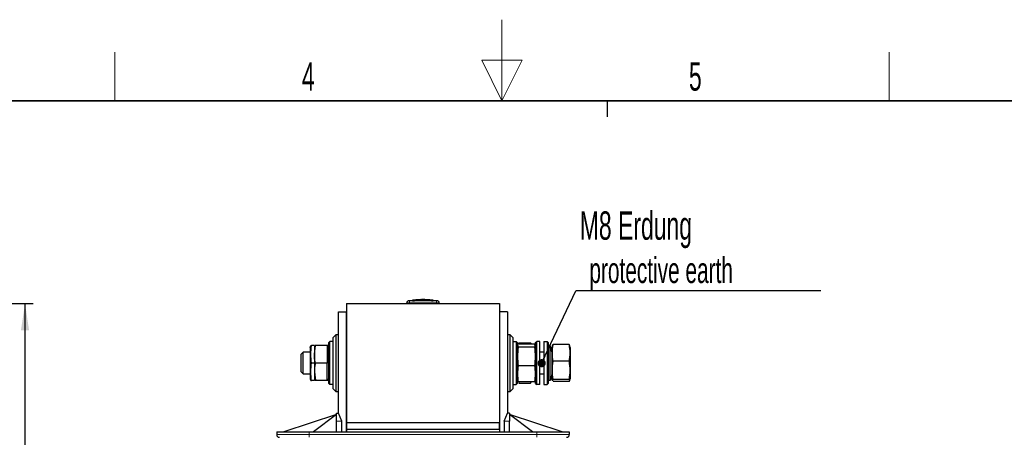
# Model space of a CAD drawing. Header units: millimetres. Extents: x 5 to 418, y 2 to 292.
# Tile 23 of 24: x 158 to 279, y 241 to 292. Entities that reach past the tile are written whole.
import ezdxf

# ---------------------------------------------------------------- set-up
doc = ezdxf.new("R2010")
doc.units = ezdxf.units.MM
doc.layers.add('SLD-0', color=7, linetype='Continuous')
doc.styles.add('SLDTEXTSTYLE0', font='TXT', dxfattribs={"width": 0.605})
doc.dimstyles.new('SLDDIMSTYLE0', dxfattribs={"dimtxt": 3.5, "dimasz": 3.302, "dimexe": 0, "dimexo": 0.0625, "dimgap": 0.875, "dimtad": 1, "dimlfac": 3, "dimrnd": 1e-09, "dimzin": 12, "dimdsep": 46, "dimtxsty": 'SLDTEXTSTYLE0', "dimsah": 1, "dimcen": 0.09, "dimadec": 0, "dimazin": 3, "dimtfac": 1, "dimtofl": 0, "dimtmove": 0, "dimatfit": 3, "dimfxl": 1, "dimfrac": 2, "dimtolj": 1, "dimtzin": 12, "dimarcsym": 0})
doc.dimstyles.new('SLDDIMSTYLE1', dxfattribs={"dimtxt": 0.18, "dimasz": 1.016, "dimexe": 0, "dimexo": 0.0625, "dimgap": 0, "dimtad": 0, "dimtih": 1, "dimtoh": 1, "dimdec": 0, "dimrnd": 1e-09, "dimzin": 0, "dimdsep": 46, "dimtxsty": 'Standard', "dimblk1": 'DOT', "dimblk2": 'DOT', "dimsah": 1, "dimcen": 0.09, "dimadec": 0, "dimazin": 0, "dimtfac": 1.016, "dimtdec": 0, "dimtofl": 0, "dimtmove": 0, "dimatfit": 3, "dimldrblk": 'DOT', "dimfxl": 1, "dimfrac": 2, "dimtolj": 1, "dimtzin": 0, "dimarcsym": 0})

# ---------------------------------------------------------------- blocks, each defined once
blk = doc.blocks.new('_D_1')
at = {"layer": 'SLD-0'}
for p, q in [((134.92, 257.45), (159.16, 257.45)), ((158.16, 179.95), (158.16, 257.45)), ((150.92, 179.95), (159.16, 179.95))]:
    blk.add_line(p, q, dxfattribs=at)
for points in [[(158.16, 257.45), (157.65, 254.15), (158.66, 254.15)], [(158.16, 179.95), (158.66, 183.25), (157.65, 183.25)]]:
    blk.add_solid(points, dxfattribs=at)
at = {"layer": 'SLD-0', "insert": (153.64, 212.68), "char_height": 3.5, "attachment_point": 1, "rotation": 90, "style": 'SLDTEXTSTYLE0'}
blk.add_mtext('232,5', dxfattribs=at)
blk = doc.blocks.new('SW_NOTE_0')
at = {"layer": 'SLD-0', "color": 0}
blk.add_line((30.23, 0), (0, 0), dxfattribs=at)
at = {"layer": 'SLD-0', "color": 0, "attachment_point": 1, "style": 'SLDTEXTSTYLE0'}
for s, insert, char_height in [('M8 Erdung', (0.49, 9.82), 3.5), ('protective earth', (1.68, 4.15), 3.175)]:
    blk.add_mtext(s, dxfattribs=dict(at, insert=insert, char_height=char_height))
blk = doc.blocks.new('_Dot')
at = {"color": 0, "linetype": 'ByBlock', "lineweight": -2}
blk.add_line((-0.5, 0), (-1, 0), dxfattribs=at)
at = {"color": 0, "linetype": 'ByBlock', "const_width": 0.5}
blk.add_lwpolyline([(-0.25, 0, 1), (0.25, 0, 1)], format="xyb", close=True, dxfattribs=at)

msp = doc.modelspace()

# ---------------------------------------------------------------- linework, layer by layer
at = {"color": 7, "linetype": 'Continuous', "lineweight": 25}
for p, q in [((205.2549, 257.4502), (205.2549, 257.5541)), ((205.9635, 257.8494), (205.4355, 257.8082)), ((206.2522, 257.8972), (205.946, 257.8786)), ((206.6728, 257.8637), (205.9618, 257.8344)), ((205.9618, 257.8558), (206.6728, 257.8637)), ((205.9618, 257.8558), (205.9618, 257.8491)), ((205.9618, 257.8117), (205.9618, 257.805)), ((206.9484, 257.9502), (206.5639, 257.9322)), ((206.5639, 257.9322), (206.5639, 257.9327)), ((206.9484, 257.9502), (206.9484, 257.9502)), ((207.4733, 257.9524), (207.4733, 257.9524)), ((207.8983, 257.9352), (207.4733, 257.9524)), ((207.8983, 257.9357), (207.8983, 257.9352)), ((208.5154, 257.8839), (208.1041, 257.9072)), ((209.0742, 257.8082), (208.4979, 257.8531)), ((208.4996, 257.859), (208.4996, 257.8523)), ((208.4996, 257.8129), (208.4996, 257.8063)), ((209.2549, 257.4502), (209.2549, 257.5542)), ((196.8215, 243.9502), (196.8215, 256.4502)), ((196.8215, 256.4502), (197.8215, 256.4502)), ((197.8215, 257.4502), (197.8215, 242.7835)), ((197.8215, 257.4502), (216.6882, 257.4502)), ((197.8215, 241.6168), (197.8215, 256.4502)), ((216.6882, 257.4502), (216.6882, 242.7835)), ((216.6882, 256.4502), (216.6882, 241.6168)), ((217.6882, 256.4502), (216.6882, 256.4502)), ((217.6882, 256.4502), (217.6882, 243.9502)), ((195.6215, 252.6502), (195.7549, 252.7835)), ((195.7549, 247.4502), (195.7549, 252.7835)), ((196.1549, 252.7835), (195.7549, 252.7835)), ((196.4882, 253.6168), (196.1549, 253.2835)), ((196.1549, 246.9502), (196.1549, 253.2835)), ((196.8215, 253.6168), (196.4882, 253.6168)), ((196.4882, 253.6168), (196.4882, 246.6168)), ((218.0215, 253.6168), (217.6882, 253.6168)), ((218.3549, 253.2835), (218.0215, 253.6168)), ((218.0215, 250.1168), (218.0215, 253.6168)), ((218.3549, 253.2835), (218.3549, 250.1168)), ((218.3549, 252.7835), (218.7549, 252.7835)), ((218.7549, 252.7835), (218.7549, 247.4502)), ((218.8882, 252.6502), (218.7549, 252.7835)), ((221.1549, 252.6502), (221.2882, 252.7835)), ((221.2882, 247.4502), (221.2882, 252.7835)), ((221.6882, 252.7835), (221.2882, 252.7835)), ((221.6882, 247.4502), (221.6882, 252.7835)), ((222.1549, 252.7835), (222.5549, 252.7835)), ((222.1549, 252.7835), (222.1549, 247.4502)), ((222.5549, 252.7835), (222.5549, 247.4502)), ((222.6882, 252.6502), (222.5549, 252.7835)), ((192.4772, 251.4502), (192.2215, 251.1945)), ((193.3549, 251.4502), (192.4772, 251.4502)), ((192.4772, 248.7835), (192.4772, 251.4502)), ((193.3549, 252.0502), (193.4174, 252.2835)), ((193.3549, 252.0502), (193.3549, 248.1835)), ((193.4174, 252.2835), (193.5072, 252.2835)), ((193.7965, 252.2835), (193.5072, 252.2835)), ((193.8549, 251.2002), (193.9769, 252.2835)), ((193.8549, 252.2835), (193.8549, 251.2002)), ((195.4215, 252.2835), (193.9769, 252.2835)), ((195.4215, 252.2835), (195.4215, 250.1168)), ((195.4692, 252.2835), (195.4215, 252.2835)), ((195.6215, 252.0552), (195.4215, 252.1706)), ((195.4692, 252.2835), (195.4814, 252.1361)), ((195.6199, 252.0561), (195.559, 252.2835)), ((195.6215, 247.5835), (195.6215, 252.6502)), ((218.8882, 252.6502), (218.8882, 247.5835)), ((218.958, 252.3108), (218.8882, 252.0502)), ((218.8898, 252.0561), (218.8882, 252.0552)), ((218.9507, 252.2605), (218.9735, 252.3066)), ((219.0405, 252.0788), (218.9507, 252.2605)), ((219.0252, 252.4112), (219.0405, 252.4422)), ((221.0025, 252.4422), (219.0405, 252.4422)), ((221.0025, 252.0788), (219.0405, 252.0788)), ((219.0882, 252.6003), (220.5329, 252.6003)), ((219.0882, 252.4422), (219.0882, 252.6003)), ((220.5971, 252.4422), (220.5862, 252.4721)), ((221.1549, 252.0502), (221.085, 252.3108)), ((221.1549, 247.5835), (221.1549, 252.6502)), ((222.1549, 251.4502), (221.6882, 251.4502)), ((222.6882, 252.6502), (222.6882, 247.5835)), ((222.9549, 252.2835), (222.6882, 252.2835)), ((222.9549, 247.9502), (222.9549, 252.2835)), ((223.1549, 251.5168), (222.9549, 252.2835)), ((223.2206, 252.2954), (223.1549, 252.0502)), ((223.1549, 252.0502), (223.1549, 248.1919)), ((223.2317, 252.2926), (223.3072, 252.3906)), ((225.2692, 252.3906), (223.3072, 252.3906)), ((225.3446, 252.2929), (225.2692, 252.3906)), ((225.4215, 252.0502), (225.3557, 252.2959)), ((225.4215, 252.0502), (225.4215, 248.5399)), ((192.2215, 249.0392), (192.2215, 251.1945)), ((193.8549, 251.2002), (193.8549, 249.0335)), ((225.2692, 250.35), (223.3072, 250.35)), ((192.2215, 249.0392), (192.4772, 248.7835)), ((193.8549, 250.1168), (193.5072, 250.1168)), ((193.8549, 249.0335), (193.9769, 247.9502)), ((193.8549, 249.0335), (193.8549, 247.9502)), ((195.4215, 250.1168), (193.9769, 250.1168)), ((195.4215, 247.9502), (195.4215, 250.1168)), ((218.0215, 246.6168), (218.0215, 250.1168)), ((218.3549, 250.1168), (218.3549, 246.9502)), ((221.0025, 249.7535), (219.0405, 249.7535)), ((192.4772, 248.7835), (193.3549, 248.7835)), ((193.3549, 248.1835), (193.4174, 247.9502)), ((193.4174, 247.9502), (193.5072, 247.9502)), ((193.7965, 247.9502), (193.5072, 247.9502)), ((195.4215, 247.9502), (193.9769, 247.9502)), ((195.4215, 248.063), (195.6215, 248.1785)), ((195.4692, 247.9502), (195.4215, 247.9502)), ((195.4814, 248.0976), (195.4692, 247.9502)), ((195.559, 247.9501), (195.6199, 248.1776)), ((218.8882, 248.1835), (218.9576, 247.9245)), ((218.8882, 248.1785), (218.8898, 248.1776)), ((219.0405, 247.7915), (218.9732, 247.9277)), ((221.0025, 247.7915), (221.0694, 247.927)), ((221.085, 247.9228), (221.1549, 248.1835)), ((221.6882, 248.7835), (222.1549, 248.7835)), ((222.9549, 247.9502), (222.6882, 247.9502)), ((223.1549, 248.7168), (222.9549, 247.9502)), ((223.1549, 248.1919), (223.1549, 248.1835)), ((223.1549, 248.1835), (223.2207, 247.9377)), ((223.2174, 247.9596), (223.3072, 248.0762)), ((223.2319, 247.9407), (223.2174, 247.9596)), ((225.2692, 248.0762), (223.3072, 248.0762)), ((225.2692, 247.843), (223.3072, 247.843)), ((225.3557, 247.9377), (225.4215, 248.1835)), ((225.4215, 248.5399), (225.4215, 248.1835)), ((195.6215, 247.5835), (195.7549, 247.4502)), ((196.1549, 247.4502), (195.7549, 247.4502)), ((196.1549, 246.9502), (196.4882, 246.6168)), ((196.4882, 246.6168), (196.8215, 246.6168)), ((217.6882, 246.6168), (218.0215, 246.6168)), ((218.0215, 246.6168), (218.3549, 246.9502)), ((218.3549, 247.4502), (218.7549, 247.4502)), ((218.8882, 247.5835), (218.7549, 247.4502)), ((221.0025, 247.7915), (219.0405, 247.7915)), ((219.0882, 247.7915), (219.0882, 247.6333)), ((219.0882, 247.6333), (220.5329, 247.6333)), ((220.5329, 247.6333), (220.5585, 247.7915)), ((220.5862, 247.7616), (220.5971, 247.7915)), ((221.1549, 247.5835), (221.2882, 247.4502)), ((221.6882, 247.4502), (221.2882, 247.4502)), ((222.1549, 247.4502), (222.5549, 247.4502)), ((222.6882, 247.5835), (222.5549, 247.4502)), ((196.5715, 243.7835), (190.0715, 241.6168)), ((196.5715, 243.7835), (193.7382, 241.6168)), ((196.5715, 242.9502), (196.5715, 243.9502)), ((196.5715, 243.9502), (196.8382, 243.9502)), ((196.5715, 241.6168), (196.5715, 242.9502)), ((197.2382, 242.9502), (196.8382, 243.9502)), ((197.2382, 241.6168), (197.2382, 242.9502)), ((217.2715, 242.9502), (217.6715, 243.9502)), ((217.2715, 242.9502), (217.2715, 241.6168)), ((217.9382, 243.9502), (217.6715, 243.9502)), ((217.9382, 243.9502), (217.9382, 242.9502)), ((220.7715, 241.6168), (217.9382, 243.7835)), ((224.4382, 241.6168), (217.9382, 243.7835)), ((217.9382, 241.6168), (217.9382, 242.9502)), ((197.8215, 242.7835), (216.6882, 242.7835)), ((197.8215, 241.9502), (216.6882, 241.9502)), ((197.8215, 241.9502), (197.8215, 241.6168)), ((197.8382, 242.7835), (216.6715, 242.7835)), ((197.8382, 242.7835), (197.8382, 241.9502)), ((197.8382, 241.9502), (216.6715, 241.9502)), ((216.6715, 242.7835), (216.6715, 241.9502)), ((216.6882, 241.9502), (216.6882, 241.6168)), ((189.2049, 241.6168), (189.2049, 241.2835)), ((189.2049, 241.6168), (193.2049, 241.6168)), ((193.2049, 241.6168), (221.3049, 241.6168)), ((221.3049, 241.6168), (225.3049, 241.6168)), ((225.3049, 241.6168), (225.3049, 241.2835))]:
    msp.add_line(p, q, dxfattribs=at)
at = {"color": 7, "linetype": 'Continuous', "lineweight": 18}
for p, q in [((205.5854, 257.7874), (205.5882, 257.5541)), ((205.5882, 257.4502), (205.5882, 257.5541)), ((208.9243, 257.7874), (208.9215, 257.5541)), ((208.9215, 257.4502), (208.9215, 257.5541)), ((218.8882, 252.0297), (218.9507, 252.2605)), ((195.5221, 248.1211), (195.4692, 247.9502)), ((221.1549, 248.3199), (221.0025, 247.7915)), ((223.1549, 248.1919), (223.2174, 247.9596)), ((225.4215, 248.5399), (225.2692, 248.0762)), ((197.2382, 242.9502), (196.5715, 242.9502)), ((217.9382, 242.9502), (217.2715, 242.9502)), ((193.2049, 241.2835), (189.2049, 241.2835)), ((193.2049, 241.2835), (193.2049, 241.6168)), ((193.2049, 241.2835), (193.2049, 240.9502)), ((221.3049, 241.2835), (193.2049, 241.2835)), ((221.3049, 241.6168), (221.3049, 241.2835)), ((221.3049, 241.2835), (221.3049, 240.9502)), ((225.3049, 241.2835), (221.3049, 241.2835))]:
    msp.add_line(p, q, dxfattribs=at)
at = {"color": 7, "linetype": 'Continuous', "lineweight": 25}
for centre, radius, start, end in [((205.4882, 257.5799), 0.2333, 97.642536, 180), ((209.0215, 257.5799), 0.2333, 360, 82.372785), ((189.5382, 241.2835), 0.3333, 180, 270), ((224.9715, 241.2835), 0.3333, 270, 0)]:
    msp.add_arc(centre, radius, start, end, dxfattribs=at)
at = {"color": 7, "linetype": 'Continuous', "lineweight": 18}
for centre, start, end in [((205.4882, 257.5541), 90.989679, 179.997938), ((209.0215, 257.5541), 0.002064, 89.009565)]:
    msp.add_arc(centre, 0.2333, start, end, dxfattribs=at)
for points, knots in [([(205.5882, 257.5541), (205.5507, 257.554), (205.4758, 257.5538), (205.3759, 257.5537), (205.3005, 257.5537), (205.2606, 257.5539), (205.2565, 257.5541), (205.2549, 257.5541)], [0, 0, 0, 0, 0.21467278, 0.42935247, 0.64402667, 0.85869575, 1, 1, 1, 1]), ([(205.4571, 257.8111), (205.4571, 257.8111), (205.4546, 257.813), (205.4632, 257.8072), (205.4772, 257.794), (205.4842, 257.7874)], [0, 0, 0, 0, 0.00007307, 0.50001726, 1, 1, 1, 1]), ([(205.4842, 257.7874), (205.4847, 257.7874), (205.4862, 257.7871), (205.4985, 257.787), (205.5214, 257.787), (205.5515, 257.7871), (205.5742, 257.7873), (205.5854, 257.7874)], [0, 0, 0, 0, 0.14056698, 0.35532785, 0.57084385, 0.7860438, 1, 1, 1, 1]), ([(205.5854, 257.7874), (205.7749, 257.7894), (206.1538, 257.7935), (206.7223, 257.7968), (207.2908, 257.7978), (208.0249, 257.7963), (208.5693, 257.7909), (208.9243, 257.7874)], [0, 0, 0, 0, 0.17024728, 0.34049885, 0.51077094, 0.68104984, 1, 1, 1, 1]), ([(208.9215, 257.5541), (208.5671, 257.5577), (207.8344, 257.5651), (206.7232, 257.5654), (205.9665, 257.5579), (205.5882, 257.5541)], [0, 0, 0, 0, 0.31897789, 0.65947635, 1, 1, 1, 1]), ([(209.2549, 257.5542), (209.2548, 257.5541), (209.2546, 257.5541), (209.2526, 257.554), (209.248, 257.5539), (209.2421, 257.5539), (209.234, 257.5538), (209.2235, 257.5538), (209.2081, 257.5537), (209.1938, 257.5537), (209.1752, 257.5537), (209.151, 257.5537), (209.122, 257.5537), (209.0908, 257.5537), (209.0576, 257.5538), (209.0223, 257.5538), (208.9896, 257.5539), (208.9585, 257.554), (208.9339, 257.5541), (208.9215, 257.5541)], [0, 0, 0, 0, 0.026459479, 0.079639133, 0.133333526, 0.187550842, 0.214808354, 0.282390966, 0.34478311, 0.401919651, 0.429597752, 0.521086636, 0.604845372, 0.64431402, 0.735800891, 0.819557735, 0.859025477, 0.929283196, 1, 1, 1, 1]), ([(208.9243, 257.7874), (208.9317, 257.7873), (208.9504, 257.7871), (208.9786, 257.787), (209.0042, 257.787), (209.0218, 257.7871), (209.0243, 257.7873), (209.0256, 257.7874)], [0, 0, 0, 0, 0.140656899, 0.355503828, 0.57103286, 0.786171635, 1, 1, 1, 1]), ([(209.0256, 257.7874), (209.0331, 257.7944), (209.0482, 257.8084), (209.0512, 257.8102), (209.0526, 257.8111)], [0, 0, 0, 0, 0.500051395, 1, 1, 1, 1])]:
    msp.add_open_spline(points, degree=3, knots=knots, dxfattribs=at)
at = {"color": 7, "linetype": 'Continuous', "lineweight": 25}
for points, knots in [([(205.9618, 257.8117), (206.3089, 257.8191), (206.9053, 257.8317), (207.7514, 257.8292), (208.2502, 257.8184), (208.4996, 257.8129)], [0, 0, 0, 0, 0.41032191, 0.70512268, 1, 1, 1, 1]), ([(208.4996, 257.8063), (208.1527, 257.8133), (207.5564, 257.8255), (206.7103, 257.8219), (206.2113, 257.8107), (205.9618, 257.805)], [0, 0, 0, 0, 0.4100689, 0.70499675, 1, 1, 1, 1]), ([(208.3778, 257.8877), (208.2048, 257.9015), (207.8584, 257.9292), (207.4029, 257.942), (207.013, 257.9394), (206.6889, 257.9279), (206.3648, 257.9083), (206.1491, 257.889), (206.0411, 257.8793)], [0, 0, 0, 0, 0.222533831, 0.445427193, 0.583823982, 0.722329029, 0.86112491, 1, 1, 1, 1]), ([(206.1621, 257.8831), (206.2082, 257.8873), (206.3407, 257.8991), (206.5601, 257.9137), (206.8203, 257.9265), (207.102, 257.934), (207.405, 257.9341), (207.6895, 257.9272), (207.8657, 257.9169), (207.934, 257.9129)], [0, 0, 0, 0, 0.07821639, 0.22494352, 0.37183737, 0.51879957, 0.7014731, 0.88429152, 1, 1, 1, 1]), ([(207.4727, 257.9429), (207.392, 257.9497), (207.2175, 257.9643), (207.0429, 257.9482), (206.949, 257.9395)], [0, 0, 0, 0, 0.46209727, 1, 1, 1, 1]), ([(207.1733, 257.8714), (207.2837, 257.8749), (207.5046, 257.8818), (207.8361, 257.8834), (208.1679, 257.8772), (208.389, 257.8651), (208.4996, 257.859)], [0, 0, 0, 0, 0.249745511, 0.49957062, 0.749715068, 1, 1, 1, 1]), ([(208.4996, 257.837), (208.2788, 257.8475), (207.8369, 257.8684), (207.3945, 257.8704), (207.1733, 257.8714)], [0, 0, 0, 0, 0.4998112, 1, 1, 1, 1]), ([(208.4996, 257.8523), (208.3893, 257.8583), (208.1686, 257.8702), (207.8066, 257.8784), (207.5551, 257.8721), (207.414, 257.8686)], [0, 0, 0, 0, 0.30504124, 0.61025601, 1, 1, 1, 1]), ([(193.5072, 250.1168), (193.4623, 250.4779), (193.3725, 251.2002), (193.4623, 251.9224), (193.5072, 252.2835)], [0, 0, 0, 0, 0.4999949, 1, 1, 1, 1]), ([(193.9769, 252.2835), (193.9745, 252.2835), (193.8998, 252.2835), (193.877, 252.2835), (193.8549, 252.2835)], [0, 0, 0, 0, 0.031485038, 1, 1, 1, 1]), ([(195.5589, 252.2835), (195.5589, 252.2835), (195.5888, 252.2835), (195.529, 252.2835), (195.4692, 252.2835)], [0, 0, 0, 0, 0.001746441, 1, 1, 1, 1]), ([(219.0405, 249.7535), (218.9956, 250.141), (218.9058, 250.9161), (218.9956, 251.6913), (219.0405, 252.0788)], [0, 0, 0, 0, 0.4999949, 1, 1, 1, 1]), ([(220.5329, 252.6003), (220.5421, 252.5802), (220.5618, 252.5374), (220.5769, 252.4944), (220.5849, 252.4716)], [0, 0, 0, 0, 0.47040325, 1, 1, 1, 1]), ([(221.0025, 252.0788), (221.0475, 252.1395), (221.1372, 252.2606), (221.0474, 252.3817), (221.0025, 252.4422)], [0, 0, 0, 0, 0.50087292, 1, 1, 1, 1]), ([(221.0025, 252.0788), (221.0474, 251.6913), (221.1372, 250.9162), (221.0474, 250.141), (221.0025, 249.7535)], [0, 0, 0, 0, 0.4999949, 1, 1, 1, 1]), ([(223.3072, 250.35), (223.2623, 250.6901), (223.1725, 251.3703), (223.2623, 252.0505), (223.3072, 252.3906)], [0, 0, 0, 0, 0.499994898, 1, 1, 1, 1]), ([(225.2692, 252.3906), (225.3141, 252.0505), (225.4039, 251.3703), (225.3141, 250.6901), (225.2692, 250.35)], [0, 0, 0, 0, 0.4999949, 1, 1, 1, 1]), ([(193.9769, 250.1168), (193.9678, 250.1613), (193.9405, 250.2949), (193.903, 250.5191), (193.871, 250.7902), (193.8566, 251.0177), (193.8553, 251.1545), (193.8549, 251.2002)], [0, 0, 0, 0, 0.12441281, 0.37344072, 0.6233602, 0.8743097, 1, 1, 1, 1]), ([(223.3072, 248.0762), (223.2623, 248.4551), (223.1725, 249.2131), (223.2623, 249.971), (223.3072, 250.35)], [0, 0, 0, 0, 0.4999949, 1, 1, 1, 1]), ([(225.2692, 250.35), (225.3141, 249.971), (225.4039, 249.2131), (225.3141, 248.4551), (225.2692, 248.0762)], [0, 0, 0, 0, 0.4999949, 1, 1, 1, 1]), ([(193.5072, 247.9502), (193.4623, 248.3113), (193.3725, 249.0335), (193.4623, 249.7557), (193.5072, 250.1168)], [0, 0, 0, 0, 0.4999949, 1, 1, 1, 1]), ([(193.9769, 250.1168), (193.9678, 250.0723), (193.9405, 249.9387), (193.903, 249.7145), (193.871, 249.4434), (193.8566, 249.216), (193.8553, 249.0792), (193.8549, 249.0335)], [0, 0, 0, 0, 0.12441281, 0.37344072, 0.6233602, 0.8743097, 1, 1, 1, 1]), ([(219.0405, 247.7915), (218.9956, 248.1184), (218.9058, 248.7725), (218.9956, 249.4265), (219.0405, 249.7535)], [0, 0, 0, 0, 0.4999949, 1, 1, 1, 1]), ([(221.0025, 249.7535), (221.0474, 249.4265), (221.1372, 248.7725), (221.0474, 248.1185), (221.0025, 247.7915)], [0, 0, 0, 0, 0.4999949, 1, 1, 1, 1]), ([(193.9769, 247.9502), (193.9745, 247.9502), (193.8998, 247.9502), (193.877, 247.9502), (193.8549, 247.9502)], [0, 0, 0, 0, 0.031485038, 1, 1, 1, 1]), ([(195.5589, 247.9502), (195.5589, 247.9502), (195.5888, 247.9502), (195.529, 247.9502), (195.4692, 247.9502)], [0, 0, 0, 0, 0.00174644, 1, 1, 1, 1]), ([(225.2692, 247.843), (225.3142, 247.8819), (225.4039, 247.9597), (225.314, 248.0374), (225.2692, 248.0762)], [0, 0, 0, 0, 0.500872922, 1, 1, 1, 1]), ([(220.5329, 247.6333), (220.5421, 247.6534), (220.5618, 247.6962), (220.5769, 247.7393), (220.5849, 247.7621)], [0, 0, 0, 0, 0.47040325, 1, 1, 1, 1])]:
    msp.add_open_spline(points, degree=3, knots=knots, dxfattribs=at)
at = {"layer": 'SLD-0', "lineweight": 18}
for p, q in [((217, 292.5), (217, 282.5)), ((169.25, 282.5), (169.25, 288.5)), ((264.75, 282.5), (264.75, 288.5)), ((219.5, 287.5), (214.5, 287.5)), ((214.5, 287.5), (217, 282.5)), ((217, 282.5), (219.5, 287.5))]:
    msp.add_line(p, q, dxfattribs=at)
at = {"layer": 'SLD-0', "lineweight": 35}
msp.add_line((408, 282.5), (26, 282.5), dxfattribs=at)
at = {"layer": 'SLD-0'}
msp.add_line((230, 280.5), (230, 282.5), dxfattribs=at)
msp.add_line((230, 280.5), (230, 282.5), dxfattribs=at)

# ---------------------------------------------------------------- block references
msp.add_blockref('SW_NOTE_0', (226.1065, 259.017), dxfattribs=at)

# ---------------------------------------------------------------- texts
at = {"layer": 'SLD-0', "char_height": 3.5, "attachment_point": 2, "style": 'SLDTEXTSTYLE0'}
for s, insert in [('4', (193.1027, 287.243)), ('5', (240.8527, 287.243))]:
    msp.add_mtext(s, dxfattribs=dict(at, insert=insert))

# ---------------------------------------------------------------- dimensions: what is measured, and where the dimension line sits
at = {"layer": 'SLD-0'}
dim = msp.add_linear_dim(base=(158.1567, 257.4502), p1=(150.9151, 179.9502), p2=(134.9151, 257.4502), angle=90, dimstyle='SLDDIMSTYLE0', dxfattribs=at)
dim.commit()
dim.dimension.update_dxf_attribs({"geometry": '_D_1', "text_midpoint": (158.1567, 218.7002), "dimtype": 160})

# ---------------------------------------------------------------- leaders
msp.add_leader([(221.8953, 250.0976), (226.1065, 259.017)], dimstyle='SLDDIMSTYLE1', dxfattribs=at)

doc.saveas('drawing.dxf')
